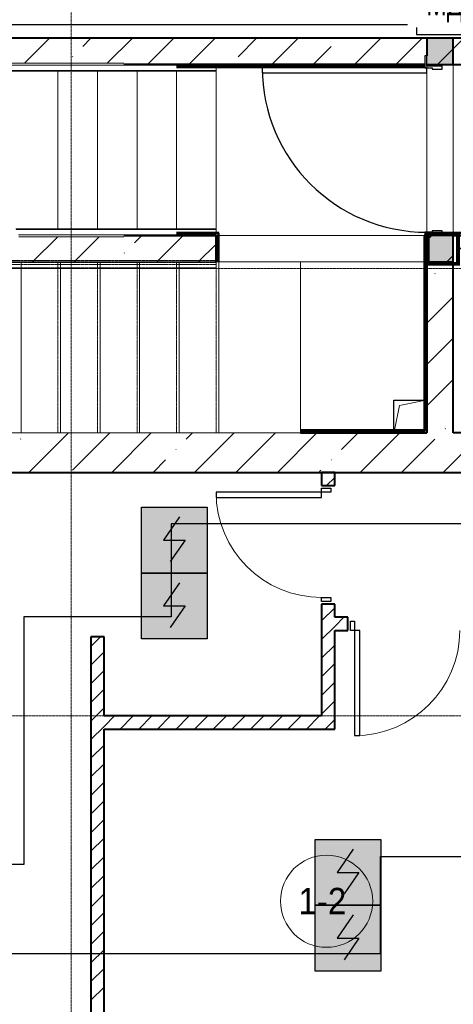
# Model space of a CAD drawing. Header units: millimetres. Extents: x -816133 to 919604, y 87941 to 147341.
# Tile 124 of 201: x -13242 to -9952, y 121782 to 129264. Entities that reach past the tile are written whole.
import ezdxf

# ---------------------------------------------------------------- set-up
doc = ezdxf.new("R2010")
doc.units = ezdxf.units.MM
doc.set_wipeout_variables(frame=1)
for name, pattern in [('ADSK_Линия сетки', [25, 20, -2.5, 0, -2.5]), ('Линия сетки', [25, 20, -2.5, 0, -2.5]), ('Сверху', [3.96875, 2.38125, -1.5875]), ('Сверху_2_', [4.5, 3, -1.5]), ('Штрих_3_1_5_', [4.5, 3, -1.5])]:
    doc.linetypes.add(name, pattern=pattern)
for name, color, linetype, lineweight in [('_АПС_Оборудование', 1, 'Continuous', 30), ('_Сверху_ - Линия разреза ограждения', 7, 'Сверху_2_', 18), ('A-000-M_MASS', 7, 'Continuous', 18), ('A-010-A_ROOM', 7, 'Continuous', 20), ('A-200-M_WALL', 7, 'Continuous', 18), ('A-200-M_WALL_EXT', 7, 'Continuous', 18), ('A-200-M_WALL_INT', 7, 'Continuous', 18), ('A-200-M_WALL_PAT', 7, 'Continuous', 40), ('A-242-M_STAIR', 7, 'Continuous', 18), ('A-242-MB_STAIR', 7, 'Сверху_2_', 18), ('A-325-M_DOOR', 7, 'Continuous', 18), ('A-325-M_DOOR__FRAME', 7, 'Continuous', 30), ('A-325-M_DOOR_OPENING', 7, 'Continuous', 18), ('A-325-M_DOOR_PANEL', 7, 'Continuous', 30), ('Z-030-M_GRID', 7, 'Continuous', 9), ('Поручни', 252, 'Continuous', 5), ('СОУЭ', 1, 'Continuous', 30), ('СС-011-ПОЖ-СИГНАЛИЗАЦИЯ', 1, 'Continuous', 30), ('УГО АПС и АПЗ$0$_АПС_Оборудование', 1, 'Continuous', 30)]:
    doc.layers.add(name, color=color, linetype=linetype, lineweight=lineweight)
doc.layers.add('EI_HATCH_GALV', color=7, linetype='Continuous')
doc.layers.add('АПС', color=5, linetype='Continuous')
doc.styles.add('Arial Narrow', font='ARIALN.TTF', dxfattribs={"width": 0.9, "height": 600})
doc.styles.add('Arial_2', font='arial.ttf', dxfattribs={"width": 0.9, "height": 400})

# ---------------------------------------------------------------- blocks, each defined once
blk = doc.blocks.new('10эт')
at = {"layer": 'A-200-M_WALL_PAT', "lineweight": 18}
h = blk.add_hatch(color=9, dxfattribs=at)
h.paths.add_polyline_path([(350351.7, 126301.1), (350351.7, 126501.1), (350151.7, 126501.1), (350151.7, 126301.1)])
h.paths.add_polyline_path([(350151.7, 127801.1), (350351.7, 127801.1), (350351.7, 128001.1), (350151.7, 128001.1), (350151.7, 127866.1)])
at = {"layer": '_Сверху_ - Линия разреза ограждения', "color": 9, "linetype": 'Сверху'}
for p, q in [((345551.7, 126310.6), (348551.7, 126310.6)), ((345551.7, 126300.6), (348551.7, 126300.6)), ((345551.7, 126295.6), (348551.7, 126295.6)), ((348551.7, 126310.6), (348551.7, 126280.6)), ((348551.7, 126300.6), (348551.7, 126250.6)), ((348551.7, 126295.6), (348551.7, 126255.6)), ((345551.7, 126280.6), (348551.7, 126280.6)), ((345551.7, 126255.6), (348551.7, 126255.6)), ((345551.7, 126250.6), (348551.7, 126250.6))]:
    blk.add_line(p, q, dxfattribs=at)
at = {"layer": 'A-000-M_MASS', "color": 9}
for p, q in [((346771.7, 126301.1), (347071.7, 126301.1)), ((347071.7, 126301.1), (347371.7, 126301.1)), ((347071.7, 126301.1), (347071.7, 125001.1)), ((347371.7, 126301.1), (347671.7, 126301.1)), ((347371.7, 126301.1), (347371.7, 125001.1)), ((347671.7, 126301.1), (347971.7, 126301.1)), ((347671.7, 126301.1), (347671.7, 125001.1)), ((347971.7, 126301.1), (348271.7, 126301.1)), ((347971.7, 126301.1), (347971.7, 125001.1)), ((348271.7, 126301.1), (348571.7, 126301.1)), ((348271.7, 125001.1), (348271.7, 126301.1)), ((348571.7, 126301.1), (349191.5, 126301.1)), ((348571.7, 126301.1), (348571.7, 125001.1)), ((349191.5, 126301.1), (349191.7, 126301.1)), ((349191.7, 125001.1), (349191.7, 126301.1)), ((349943.4, 125209.3), (350131.7, 125247)), ((349905.7, 125020.9), (349943.4, 125209.3)), ((347071.7, 125001.1), (346771.7, 125001.1)), ((347371.7, 125001.1), (347071.7, 125001.1)), ((347671.7, 125001.1), (347371.7, 125001.1)), ((347971.7, 125001.1), (347671.7, 125001.1)), ((348271.7, 125001.1), (347971.7, 125001.1)), ((348571.7, 125001.1), (348271.7, 125001.1)), ((349191.7, 125001.1), (348571.7, 125001.1))]:
    blk.add_line(p, q, dxfattribs=at)
at = {"layer": 'A-000-M_MASS', "color": 9, "lineweight": 30}
for p, q in [((349901.7, 125020.8), (349901.7, 125251)), ((349901.7, 125251), (350131.7, 125251))]:
    blk.add_line(p, q, dxfattribs=at)
at = {"layer": 'A-010-A_ROOM', "color": 9}
blk.add_circle((349390.3, 121442.7), 350, dxfattribs=at)
at = {"layer": 'A-200-M_WALL', "color": 9, "lineweight": 40}
for p, q in [((350151.7, 128001.1), (350151.7, 127866.1)), ((350351.7, 128001.1), (350151.7, 128001.1)), ((350351.7, 127801.1), (350351.7, 128001.1)), ((348251.1, 127786.1), (350136.7, 127786.1)), ((350266.7, 127801.1), (350351.7, 127801.1)), ((348566.7, 126516.1), (348251.1, 126516.1)), ((348566.7, 126516.1), (348566.7, 126501.1)), ((351731.7, 126516.1), (350351.7, 126516.1)), ((348566.7, 126301.1), (348566.7, 126501.1)), ((350351.7, 126501.1), (350266.7, 126501.1)), ((350351.7, 126301.1), (350351.7, 126501.1)), ((350136.7, 126436.1), (350136.7, 125021.1)), ((350151.7, 126436.1), (350151.7, 126301.1)), ((350151.7, 126301.1), (350351.7, 126301.1)), ((350136.7, 125016.1), (349191.7, 125016.1)), ((350136.7, 125021.1), (350136.7, 125016.1))]:
    blk.add_line(p, q, dxfattribs=at)
at = {"layer": 'A-200-M_WALL_EXT', "color": 9, "lineweight": 40}
for p, q in [((350751.7, 128001.1), (345511.7, 128001.1)), ((347851.1, 127801.1), (350136.7, 127801.1)), ((350266.7, 127801.1), (350751.7, 127801.1)), ((348551.5, 126501.1), (347851.1, 126501.1)), ((348551.7, 126501.1), (348551.5, 126501.1)), ((348551.7, 126301.1), (348551.7, 126501.1)), ((350351.7, 126501.1), (350266.7, 126501.1)), ((350351.7, 125001.1), (350351.7, 126501.1)), ((350151.7, 126436.1), (350151.7, 125001.1)), ((350151.7, 125001.1), (349191.7, 125001.1)), ((351351.7, 125001.1), (350351.7, 125001.1)), ((345511.7, 124701.1), (351651.7, 124701.1))]:
    blk.add_line(p, q, dxfattribs=at)
at = {"layer": 'A-200-M_WALL_INT', "color": 9, "lineweight": 40}
for p, q in [((350136.7, 127801.1), (347851.1, 127801.1)), ((348251.1, 127781.1), (350136.7, 127781.1)), ((348571.7, 126521.1), (348251.1, 126521.1)), ((348571.7, 126516.1), (348571.7, 126521.1)), ((348571.7, 126501.1), (348571.7, 126516.1)), ((351731.7, 126521.1), (350351.7, 126521.1)), ((350351.7, 126521.1), (350351.7, 126501.1)), ((347851.1, 126501.1), (348551.7, 126501.1)), ((348551.7, 126501.1), (348551.7, 126301.1)), ((348571.7, 126301.1), (348571.7, 126501.1)), ((350136.7, 126501.1), (350131.7, 126501.1)), ((350131.7, 126501.1), (350131.7, 125021.1)), ((350351.7, 126501.1), (350851.7, 126501.1)), ((350151.7, 125021.1), (350151.7, 126436.1)), ((350131.7, 125021.1), (349191.7, 125021.1)), ((350151.7, 125016.1), (350151.7, 125021.1)), ((350151.7, 125001.1), (350151.7, 125016.1)), ((349191.7, 125001.1), (350151.7, 125001.1)), ((349451.7, 124701.1), (349351.7, 124701.1)), ((349351.7, 124701.1), (349351.7, 124601.1)), ((349451.7, 124601.1), (349451.7, 124701.1)), ((349351.7, 124601.1), (349451.7, 124601.1)), ((349451.7, 123701.1), (349351.7, 123701.1)), ((349351.7, 123701.1), (349351.7, 122851.1)), ((349451.7, 123601.1), (349451.7, 123701.1)), ((349551.7, 123601.1), (349451.7, 123601.1)), ((349551.7, 123501.1), (349551.7, 123601.1)), ((347601.7, 123451.1), (347601.7, 120151.1)), ((347701.7, 123451.1), (347601.7, 123451.1)), ((347701.7, 122851.1), (347701.7, 123451.1)), ((349451.7, 122851.1), (349451.7, 123501.1)), ((349451.7, 123501.1), (349551.7, 123501.1)), ((349351.7, 122851.1), (347701.7, 122851.1)), ((349451.7, 122751.1), (349451.7, 122851.1)), ((347701.7, 120151.1), (347701.7, 122751.1)), ((347701.7, 122751.1), (349451.7, 122751.1))]:
    blk.add_line(p, q, dxfattribs=at)
at = {"layer": 'A-200-M_WALL_PAT', "color": 9, "linetype": 'Continuous', "lineweight": 9}
for p, q in [((347097.5, 127810.7), (347287.8, 128001.1)), ((347539.6, 127938.5), (347602.1, 128001.1)), ((347726.1, 127810.7), (347916.4, 128001.1)), ((348030.7, 127801.1), (348230.7, 128001.1)), ((348345.1, 127801.1), (348545.1, 128001.1)), ((348718.3, 127860), (348859.4, 128001.1)), ((348973.7, 127801.1), (349173.7, 128001.1)), ((349288, 127801.1), (349425.5, 127938.5)), ((349602.3, 127801.1), (349802.3, 128001.1)), ((349916.6, 127801.1), (350116.6, 128001.1)), ((350230.9, 127801.1), (350430.9, 128001.1)), ((347461, 127860), (347463.4, 127862.3)), ((347159.4, 126301.1), (347349.8, 126491.5)), ((347473.7, 126301.1), (347664.1, 126491.5)), ((347932.5, 126445.6), (347988, 126501.1)), ((348102.3, 126301.1), (348302.3, 126501.1)), ((350151.7, 126464.6), (350188.1, 126501.1)), ((347853.9, 126367), (347856.3, 126369.4)), ((348416.6, 126301.1), (348551.5, 126435.9)), ((350289.8, 126288.4), (350351.7, 126350.3)), ((350211.2, 126209.8), (350213.6, 126212.2)), ((350151.7, 125836), (350351.7, 126036)), ((350151.7, 125521.7), (350351.7, 125721.7)), ((350151.7, 125207.4), (350351.7, 125407.4)), ((350289.8, 125031.2), (350292.2, 125033.5)), ((347068.1, 124952.6), (347070.5, 124955)), ((347130.9, 124701.1), (347430.9, 125001.1)), ((347461, 124716.9), (347745.2, 125001.1)), ((347759.5, 124701.1), (348059.5, 125001.1)), ((348325.4, 124952.6), (348373.8, 125001.1)), ((348388.1, 124701.1), (348688.1, 125001.1)), ((348702.5, 124701.1), (349002.5, 125001.1)), ((349016.8, 124701.1), (349316.8, 125001.1)), ((349504, 124874), (349631.1, 125001.1)), ((349645.4, 124701.1), (349945.4, 125001.1)), ((349959.7, 124701.1), (350211.2, 124952.6)), ((350274, 124701.1), (350574, 125001.1)), ((348246.8, 124874), (348249.2, 124876.4)), ((348073.8, 124701.1), (348168.2, 124795.4)), ((349425.5, 124795.4), (349427.8, 124797.8)), ((349331.1, 124701.1), (349346.9, 124716.9)), ((349390.5, 124601.1), (349451.7, 124662.2)), ((349351.7, 123572.3), (349451.7, 123672.3)), ((349451.7, 123530.9), (349521.9, 123601.1)), ((349351.7, 123430.9), (349451.7, 123530.9)), ((347601.7, 123377.9), (347674.8, 123451.1)), ((349351.7, 123289.4), (349451.7, 123389.4)), ((347601.7, 123236.5), (347701.7, 123336.5)), ((349351.7, 123148), (349451.7, 123248)), ((347601.7, 123095.1), (347701.7, 123195.1)), ((349351.7, 123006.6), (349451.7, 123106.6)), ((347601.7, 122953.7), (347701.7, 123053.7)), ((349351.7, 122865.2), (349451.7, 122965.2)), ((347601.7, 122812.2), (347701.7, 122912.2)), ((347701.7, 122770.8), (347781.9, 122851.1)), ((347823.4, 122751.1), (347923.4, 122851.1)), ((347964.8, 122751.1), (348064.8, 122851.1)), ((348106.2, 122751.1), (348206.2, 122851.1)), ((348247.6, 122751.1), (348347.6, 122851.1)), ((348389.1, 122751.1), (348489.1, 122851.1)), ((348530.5, 122751.1), (348630.5, 122851.1)), ((348671.9, 122751.1), (348771.9, 122851.1)), ((348813.3, 122751.1), (348913.3, 122851.1)), ((348954.7, 122751.1), (349054.7, 122851.1)), ((349096.2, 122751.1), (349196.2, 122851.1)), ((349237.6, 122751.1), (349337.6, 122851.1)), ((349379, 122751.1), (349451.7, 122823.8)), ((347601.7, 122670.8), (347701.7, 122770.8)), ((347601.7, 122529.4), (347701.7, 122629.4)), ((347601.7, 122388), (347701.7, 122488)), ((347601.7, 122246.6), (347701.7, 122346.6)), ((347601.7, 122105.1), (347701.7, 122205.1)), ((347601.7, 121963.7), (347701.7, 122063.7)), ((347601.7, 121822.3), (347701.7, 121922.3)), ((347601.7, 121680.9), (347701.7, 121780.9)), ((347601.7, 121539.4), (347701.7, 121639.4)), ((347601.7, 121398), (347701.7, 121498)), ((347601.7, 121256.6), (347701.7, 121356.6)), ((347601.7, 121115.2), (347701.7, 121215.2)), ((347601.7, 120973.8), (347701.7, 121073.8)), ((347601.7, 120832.3), (347701.7, 120932.3)), ((347601.7, 120690.9), (347701.7, 120790.9))]:
    blk.add_line(p, q, dxfattribs=at)
at = {"layer": 'A-242-M_STAIR', "color": 9, "linetype": 'Штрих_3_1_5_'}
for p, q in [((347351.7, 126551.5), (347351.7, 127750.7)), ((347651.7, 126551.5), (347651.7, 127750.7)), ((347951.7, 126551.5), (347951.7, 127750.7)), ((348251.7, 126551.5), (348251.7, 127750.7)), ((348551.7, 126551.5), (348551.7, 127750.7))]:
    blk.add_line(p, q, dxfattribs=at)
at = {"layer": 'A-242-M_STAIR', "color": 9}
for p, q in [((347351.7, 126551.5), (347351.7, 127750.7)), ((347651.7, 126551.5), (347651.7, 127750.7)), ((347951.7, 126551.5), (347951.7, 127750.7)), ((348251.7, 126551.5), (348251.7, 127750.7)), ((348551.7, 126551.5), (348551.7, 127750.7))]:
    blk.add_line(p, q, dxfattribs=at)
at = {"layer": 'A-242-MB_STAIR', "color": 9, "linetype": 'Сверху'}
for p, q in [((345551.7, 126301), (348551.7, 126301)), ((347351.7, 126301), (347351.7, 125001)), ((347351.7, 126301), (347351.7, 125001)), ((347651.7, 126301), (347651.7, 125001)), ((347651.7, 126301), (347651.7, 125001)), ((347951.7, 126301), (347951.7, 125001)), ((347951.7, 126301), (347951.7, 125001)), ((348251.7, 126301), (348251.7, 125001)), ((348251.7, 126301), (348251.7, 125001)), ((348551.7, 126301), (348551.7, 125001)), ((345551.7, 125001), (348551.7, 125001))]:
    blk.add_line(p, q, dxfattribs=at)
at = {"layer": 'A-325-M_DOOR', "color": 9, "lineweight": 30}
for p, q in [((350266.7, 127801.1), (350151.7, 127801.1)), ((350151.7, 127801.1), (350151.7, 127791.1)), ((350151.7, 127791.1), (350266.7, 127791.1)), ((350266.7, 127791.1), (350266.7, 127801.1)), ((350151.7, 126511.1), (350151.7, 126501.1)), ((350266.7, 126511.1), (350151.7, 126511.1)), ((350151.7, 126501.1), (350266.7, 126501.1)), ((350266.7, 126501.1), (350266.7, 126511.1)), ((349351.7, 124551.1), (349351.7, 124581.1)), ((349351.7, 124581.1), (349421.7, 124581.1)), ((349421.7, 124581.1), (349421.7, 124551.1)), ((349351.7, 124551.1), (348551.7, 124551.1)), ((349351.7, 124551.1), (348551.7, 124551.1)), ((348551.7, 124551.1), (348551.7, 124511.1)), ((348551.7, 124511.1), (349351.7, 124511.1)), ((349351.7, 124511.1), (349351.7, 124551.1)), ((349421.7, 124551.1), (349351.7, 124551.1)), ((349351.7, 123751.1), (349421.7, 123751.1)), ((349351.7, 123721.1), (349351.7, 123751.1)), ((349421.7, 123751.1), (349421.7, 123721.1)), ((349421.7, 123721.1), (349351.7, 123721.1)), ((349571.7, 123571.1), (349601.7, 123571.1)), ((349571.7, 123501.1), (349571.7, 123571.1)), ((349601.7, 123571.1), (349601.7, 123501.1)), ((349601.7, 123501.1), (349571.7, 123501.1)), ((349601.7, 123501.1), (349601.7, 122701.1)), ((349641.7, 123501.1), (349601.7, 123501.1)), ((349601.7, 123501.1), (349601.7, 122701.1)), ((349641.7, 122701.1), (349641.7, 123501.1)), ((349601.7, 122701.1), (349641.7, 122701.1))]:
    blk.add_line(p, q, dxfattribs=at)
at = {"layer": 'A-325-M_DOOR', "color": 9, "lineweight": 9}
for centre, start, end in [((349351.7, 124551.1), 180, 270), ((349601.7, 123501.1), 270, 0)]:
    blk.add_arc(centre, 800, start, end, dxfattribs=at)
at = {"layer": 'A-325-M_DOOR__FRAME', "color": 9}
for p, q in [((350151.7, 127866.1), (350136.7, 127866.1)), ((350136.7, 127866.1), (350136.7, 127776.1)), ((350151.7, 127791.1), (350151.7, 127866.1)), ((350266.7, 127791.1), (350151.7, 127791.1)), ((350266.7, 127766.1), (350266.7, 127791.1)), ((350136.7, 127776.1), (350191.7, 127776.1)), ((350191.7, 127776.1), (350191.7, 127766.1)), ((350191.7, 127766.1), (350266.7, 127766.1)), ((350191.7, 126526.1), (350136.7, 126526.1)), ((350136.7, 126526.1), (350136.7, 126436.1)), ((350266.7, 126536.1), (350191.7, 126536.1)), ((350191.7, 126536.1), (350191.7, 126526.1)), ((350266.7, 126511.1), (350266.7, 126536.1)), ((350151.7, 126436.1), (350151.7, 126511.1)), ((350151.7, 126511.1), (350266.7, 126511.1)), ((350136.7, 126436.1), (350151.7, 126436.1))]:
    blk.add_line(p, q, dxfattribs=at)
at = {"layer": 'A-325-M_DOOR_OPENING', "color": 9}
for p, q in [((350151.7, 127801.1), (350151.7, 126501.1)), ((350351.7, 127801.1), (350351.7, 126501.1)), ((350151.7, 126501.1), (348551.7, 126501.1)), ((350151.7, 126301.1), (349191.7, 126301.1))]:
    blk.add_line(p, q, dxfattribs=at)
at = {"layer": 'A-325-M_DOOR_PANEL', "color": 9}
for p, q in [((350151.7, 127776.1), (348901.7, 127776.1)), ((348901.7, 127776.1), (348901.7, 127736.1)), ((348901.7, 127736.1), (350151.7, 127736.1)), ((350151.7, 127736.1), (350151.7, 127776.1))]:
    blk.add_line(p, q, dxfattribs=at)
blk.add_arc((350151.7, 127776.1), 1250, 180, 270, dxfattribs=at)
at = {"layer": 'Z-030-M_GRID', "color": 9, "linetype": 'Линия сетки'}
blk.add_line((347451.7, 116076.8), (347451.7, 137026.1), dxfattribs=at)
at = {"layer": 'Z-030-M_GRID', "color": 9, "linetype": 'ADSK_Линия сетки'}
for p, q in [((358421.7, 126251.1), (308438.4, 126251.1)), ((358421.7, 122851.1), (308438.4, 122851.1))]:
    blk.add_line(p, q, dxfattribs=at)
at = {"layer": 'Поручни', "color": 9}
for p, q in [((347851.7, 127810.7), (346448.6, 127810.7)), ((348251.7, 127795.7), (346451.1, 127795.7)), ((348551.7, 127755.7), (346469.8, 127755.7)), ((348551.7, 127750.7), (346472.1, 127750.7)), ((348551.7, 127781.1), (348551.7, 127755.7)), ((348551.7, 127755.7), (348551.7, 127750.7)), ((348551.7, 126551.5), (347031.3, 126551.5)), ((348551.7, 126546.5), (347033.6, 126546.5)), ((348551.7, 126551.5), (348551.7, 126546.5)), ((348551.7, 126546.5), (348551.7, 126521.1)), ((348251.7, 126506.5), (347052.3, 126506.5)), ((347851.7, 126491.5), (347054.8, 126491.5))]:
    blk.add_line(p, q, dxfattribs=at)
at = {"layer": 'A-010-A_ROOM', "color": 9, "lineweight": 30, "style": 'Arial_2', "width": 0.9}
blk.add_text('1-2', height=200, dxfattribs=at).set_placement((349176.4, 121344.4))
blk = doc.blocks.new('ИП 212-64 прот.R3')
at = {"layer": 'EI_HATCH_GALV', "lineweight": 30, "true_color": 0xffffff}
h = blk.add_hatch(color=7, dxfattribs=at)
h.dxf.hatch_style = 1
h.paths.add_polyline_path([(-2.5, 2.5), (2.5, 2.5), (2.5, -2.5), (-2.5, -2.5)])
at = {"color": 1, "linetype": 'ByBlock', "lineweight": -2}
for p, q in [((0.397, 1.766), (-0.83, 0)), ((-0.83, 0), (0.829, 0)), ((0.829, 0), (-0.306, -1.637))]:
    blk.add_line(p, q, dxfattribs=at)
at = {"color": 1, "linetype": 'ByBlock', "lineweight": -2, "ltscale": 0.1}
blk.add_lwpolyline([(-2.5, 2.5), (2.5, 2.5), (2.5, -2.5), (-2.5, -2.5)], close=True, dxfattribs=at)
blk = doc.blocks.new('_МДУ')
at = {"color": 1}
blk.add_wipeout([(-350, 175), (350, 175), (350, -175), (-350, -175)], dxfattribs=at)
at = {"layer": 'АПС', "color": 1, "lineweight": 30, "ltscale": 200}
blk.add_lwpolyline([(350, 175), (-350, 175), (-350, -175), (350, -175)], close=True, dxfattribs=at)
at = {"layer": 'АПС', "color": 0, "lineweight": 30, "ltscale": 200, "insert": (3.3, -0.1), "char_height": 150.98, "width": 668.294, "attachment_point": 5, "style": 'Arial Narrow', "bg_fill": 2}
blk.add_mtext('МДУ-1С', dxfattribs=at)
blk = doc.blocks.new('озк_пр')
at = {"layer": 'УГО АПС и АПЗ$0$_АПС_Оборудование', "ltscale": 200}
h = blk.add_hatch(color=1, dxfattribs=at)
h.dxf.hatch_style = 1
h.paths.add_polyline_path([(468761, -41723.3, 1), (468650.2, -41723.3, 1)])
at = {"color": 1, "const_width": 29.5}
blk.add_lwpolyline([(468548.9, -41566.6), (468666.5, -41684)], dxfattribs=at)
at = {"layer": 'УГО АПС и АПЗ$0$_АПС_Оборудование', "color": 1, "lineweight": 35, "ltscale": 200}
blk.add_line((468636.3, -41723.3), (468463.3, -41723.4), dxfattribs=at)
at = {"layer": 'УГО АПС и АПЗ$0$_АПС_Оборудование', "color": 1, "const_width": 29.5}
blk.add_lwpolyline([(468232.7, -41839), (468463.4, -41838.8), (468463.3, -41608), (468232.5, -41608.2)], close=True, dxfattribs=at)
blk.add_lwpolyline([(468744.8, -41762.4), (468862.4, -41879.8)], dxfattribs=at)
at = {"layer": 'УГО АПС и АПЗ$0$_АПС_Оборудование', "color": 1}
blk.add_circle((468705.6, -41723.3), 55.4, dxfattribs=at)

msp = doc.modelspace()

# ---------------------------------------------------------------- linework, layer by layer
at = {"layer": 'СС-011-ПОЖ-СИГНАЛИЗАЦИЯ'}
msp.add_lwpolyline([(-8619.1, 129952.2), (-8619.1, 129224.3), (-21108.6, 129224.3), (-21108.6, 129785.2)], dxfattribs=at)
at = {"layer": 'СС-011-ПОЖ-СИГНАЛИЗАЦИЯ', "ltscale": 100}
msp.add_lwpolyline([(-7393.2, 127627.2), (-7393.2, 126636.9), (-7691.4, 126636.9), (-7691.4, 125432.7), (-12093.2, 125432.7), (-12093.2, 124727.2), (-13211, 124727.2), (-13211, 122845.7), (-14740.7, 122845.7), (-14740.7, 122169.5), (-10504.7, 122169.5), (-10504.7, 122904.5), (-4562.5, 122904.5)], dxfattribs=at)

# ---------------------------------------------------------------- block references
at = {"layer": 'СОУЭ', "color": 6, "xscale": 100, "yscale": 100, "zscale": 100}
for p in [(-12068.8, 125309.6), (-12068.8, 124809.6), (-10750.6, 122784.6), (-10750.6, 122284.6)]:
    msp.add_blockref('ИП 212-64 прот.R3', p, dxfattribs=at)
at = {"layer": 'СС-011-ПОЖ-СИГНАЛИЗАЦИЯ', "color": 9, "lineweight": 30}
msp.add_blockref('10эт', (-360303.7, 1122.9), dxfattribs=at)
at = {"layer": 'СС-011-ПОЖ-СИГНАЛИЗАЦИЯ', "lineweight": 30}
msp.add_blockref('озк_пр', (-478379.3, 169247.7), dxfattribs=at)

# ---------------------------------------------------------------- next in the draw order: block references
at = {"layer": '_АПС_Оборудование', "color": 0, "lineweight": 30, "xscale": 1.2, "yscale": 1.2, "zscale": 1.2}
msp.add_blockref('_МДУ', (-9810.6, 129360.4), dxfattribs=at)

doc.saveas('drawing.dxf')
